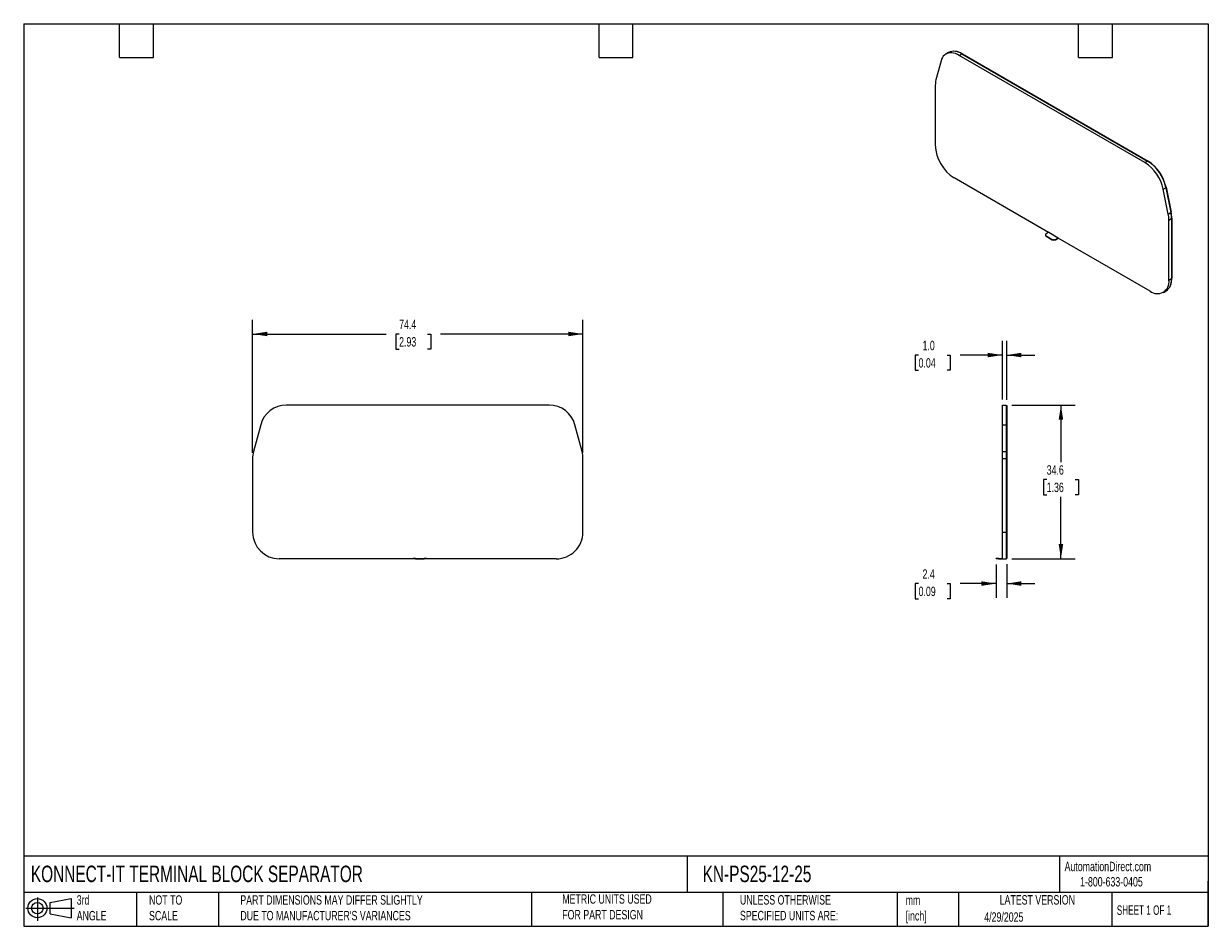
# Model space of a CAD drawing. Header units: millimetres. Extents: x 6 to 273, y 6 to 210.
import ezdxf

# ---------------------------------------------------------------- set-up
doc = ezdxf.new("R2010")
doc.units = ezdxf.units.MM
doc.linetypes.add('SLD-Solid', pattern=[0])
doc.layers.add('DIMENSIONS', color=140, linetype='SLD-Solid', lineweight=25)
doc.layers.add('TEXT', color=140, linetype='SLD-Solid', lineweight=25)
doc.layers.add('SLD-DEFPOINTS', color=7, linetype='Continuous')
doc.styles.add('SLDTEXTSTYLE0', font='TXT', dxfattribs={"width": 0.7})
doc.styles.add('SLDTEXTSTYLE1', font='TXT', dxfattribs={"width": 0.65})
doc.dimstyles.new('SLDDIMSTYLE0', dxfattribs={"dimtxt": 2.158008, "dimasz": 3.302, "dimexe": 0, "dimexo": 0.0625, "dimgap": 0.539502, "dimtad": 0, "dimtih": 1, "dimtoh": 1, "dimrnd": 1e-09, "dimzin": 12, "dimdsep": 46, "dimtxsty": 'SLDTEXTSTYLE0', "dimsah": 1, "dimcen": 0.09, "dimadec": 0, "dimazin": 3, "dimtfac": 1, "dimtofl": 0, "dimtmove": 0, "dimatfit": 3, "dimfxl": 0, "dimfrac": 2, "dimtolj": 1, "dimtzin": 12, "dimarcsym": 0})
doc.dimstyles.new('SLDDIMSTYLE1', dxfattribs={"dimtxt": 2.158008, "dimasz": 3.302, "dimexe": 0, "dimexo": 0.0625, "dimgap": 0.539502, "dimtad": 0, "dimtih": 1, "dimtoh": 1, "dimrnd": 1e-09, "dimzin": 12, "dimdsep": 46, "dimtxsty": 'SLDTEXTSTYLE0', "dimsah": 1, "dimcen": 0.09, "dimadec": 0, "dimazin": 3, "dimtfac": 1, "dimtmove": 0, "dimatfit": 0, "dimfxl": 0, "dimfrac": 2, "dimtolj": 1, "dimtzin": 12, "dimarcsym": 0})
doc.dimstyles.new('SLDDIMSTYLE2', dxfattribs={"dimtxt": 2.158008, "dimasz": 3.302, "dimexe": 0, "dimexo": 0.0625, "dimgap": 0.539502, "dimtad": 0, "dimtih": 1, "dimtoh": 1, "dimrnd": 1e-09, "dimzin": 4, "dimdsep": 46, "dimtxsty": 'SLDTEXTSTYLE0', "dimsah": 1, "dimcen": 0.09, "dimadec": 0, "dimazin": 1, "dimtfac": 1, "dimtmove": 0, "dimatfit": 0, "dimfxl": 0, "dimfrac": 2, "dimtolj": 1, "dimtzin": 12, "dimarcsym": 0})

# ---------------------------------------------------------------- blocks, each defined once
blk = doc.blocks.new('Block11')
at = {"color": 7, "linetype": 'SLD-Solid', "lineweight": 18}
for p, q in [((0, 2.88), (10.87, 2.88)), ((2.59, 5.31), (2.59, 0)), ((5.48, 4.17), (10.18, 5.03)), ((5.48, 1.6), (5.48, 4.17)), ((10.18, 5.03), (10.18, 0.73)), ((5.48, 1.6), (10.18, 0.73))]:
    blk.add_line(p, q, dxfattribs=at)
for radius in [2.15, 1.29]:
    blk.add_circle((2.59, 2.88), radius, dxfattribs=at)
blk = doc.blocks.new('Block12')
at = {"layer": 'SLD-DEFPOINTS'}
blk.add_blockref('Block11', (0, 0), dxfattribs=at)
blk = doc.blocks.new('_D')
at = {"layer": 'DIMENSIONS'}
for p, q in [((57.88, 112.93), (57.88, 142.87)), ((132.26, 112.94), (132.26, 142.87)), ((57.88, 139.69), (87.95, 139.69)), ((90.87, 139.69), (90.15, 139.69)), ((90.15, 139.69), (90.15, 136.26)), ((97.28, 139.69), (98.01, 139.69)), ((98.01, 139.69), (98.01, 136.26)), ((132.26, 139.69), (100.21, 139.69)), ((90.15, 136.26), (90.87, 136.26)), ((98.01, 136.26), (97.28, 136.26))]:
    blk.add_line(p, q, dxfattribs=at)
for points in [[(57.88, 139.69), (61.19, 139.19), (61.19, 140.2)], [(132.26, 139.69), (128.96, 140.2), (128.96, 139.19)]]:
    blk.add_solid(points, dxfattribs=at)
at = {"layer": 'DIMENSIONS', "char_height": 2.117, "attachment_point": 1, "style": 'SLDTEXTSTYLE0'}
for s, insert in [('74.4', (90.87, 142.9)), ('2.93', (90.87, 138.99))]:
    blk.add_mtext(s, dxfattribs=dict(at, insert=insert))
blk = doc.blocks.new('_D_1')
at = {"layer": 'DIMENSIONS'}
for p, q in [((225.28, 87.81), (225.28, 80.33)), ((227.68, 87.91), (227.68, 80.33)), ((207.82, 83.51), (207.09, 83.51)), ((207.09, 83.51), (207.09, 80.08)), ((214.23, 83.51), (214.95, 83.51)), ((214.95, 83.51), (214.95, 80.08)), ((225.28, 83.51), (217.15, 83.51)), ((227.68, 83.51), (234.03, 83.51)), ((207.09, 80.08), (207.82, 80.08)), ((214.95, 80.08), (214.23, 80.08))]:
    blk.add_line(p, q, dxfattribs=at)
for points in [[(225.28, 83.51), (221.98, 84.02), (221.98, 83)], [(227.68, 83.51), (230.98, 83), (230.98, 84.02)]]:
    blk.add_solid(points, dxfattribs=at)
at = {"layer": 'DIMENSIONS', "char_height": 2.117, "attachment_point": 1, "style": 'SLDTEXTSTYLE0'}
for s, insert in [('2.4', (208.71, 86.72)), ('0.09', (207.82, 82.81))]:
    blk.add_mtext(s, dxfattribs=dict(at, insert=insert))
blk = doc.blocks.new('_D_2')
at = {"layer": 'DIMENSIONS'}
for p, q in [((226.68, 124.96), (226.68, 138.12)), ((227.68, 124.86), (227.68, 138.12)), ((207.82, 134.95), (207.09, 134.95)), ((207.09, 134.95), (207.09, 131.52)), ((214.23, 134.95), (214.95, 134.95)), ((214.95, 134.95), (214.95, 131.52)), ((226.68, 134.95), (217.15, 134.95)), ((227.68, 134.95), (234.03, 134.95)), ((207.09, 131.52), (207.82, 131.52)), ((214.95, 131.52), (214.23, 131.52))]:
    blk.add_line(p, q, dxfattribs=at)
for points in [[(226.68, 134.95), (223.38, 135.46), (223.38, 134.44)], [(227.68, 134.95), (230.98, 134.44), (230.98, 135.46)]]:
    blk.add_solid(points, dxfattribs=at)
at = {"layer": 'DIMENSIONS', "char_height": 2.117, "attachment_point": 1, "style": 'SLDTEXTSTYLE0'}
for s, insert in [('1.0', (208.71, 138.16)), ('0.04', (207.82, 134.25))]:
    blk.add_mtext(s, dxfattribs=dict(at, insert=insert))
blk = doc.blocks.new('_D_3')
at = {"layer": 'DIMENSIONS'}
for p, q in [((228.8, 123.69), (243.04, 123.69)), ((239.87, 123.69), (239.87, 110.84)), ((236.66, 106.93), (235.94, 106.93)), ((235.94, 106.93), (235.94, 103.5)), ((243.07, 106.93), (243.8, 106.93)), ((243.8, 106.93), (243.8, 103.5)), ((235.94, 103.5), (236.66, 103.5)), ((239.87, 89.08), (239.87, 103.02)), ((243.8, 103.5), (243.07, 103.5)), ((228.8, 89.08), (243.04, 89.08))]:
    blk.add_line(p, q, dxfattribs=at)
for points in [[(239.87, 123.69), (239.36, 120.39), (240.38, 120.39)], [(239.87, 89.08), (240.38, 92.39), (239.36, 92.39)]]:
    blk.add_solid(points, dxfattribs=at)
at = {"layer": 'DIMENSIONS', "char_height": 2.117, "attachment_point": 1, "style": 'SLDTEXTSTYLE0'}
for s, insert in [('34.6', (236.66, 110.14)), ('1.36', (236.66, 106.23))]:
    blk.add_mtext(s, dxfattribs=dict(at, insert=insert))

msp = doc.modelspace()

# ---------------------------------------------------------------- linework, layer by layer
for p, q in [((214.575, 203.069), (213.974, 202.722)), ((216.974, 202.425), (217.575, 202.772)), ((217.575, 202.772), (259.394, 178.63)), ((217.646, 202.731), (217.681, 202.751)), ((217.681, 202.751), (259.5, 178.61)), ((212.876, 201.159), (211.733, 196.892)), ((258.793, 178.283), (216.974, 202.425)), ((211.588, 195.708), (211.588, 182.173)), ((258.793, 178.283), (259.394, 178.63)), ((259.464, 178.589), (259.5, 178.61)), ((237.085, 162.555), (215.831, 174.825)), ((262.891, 172.286), (263.492, 172.633)), ((264.033, 166.706), (262.891, 172.286)), ((263.481, 172.685), (263.53, 172.713)), ((263.492, 172.633), (264.634, 167.053)), ((263.53, 172.713), (264.672, 167.132)), ((264.033, 166.706), (264.634, 167.053)), ((264.177, 165.354), (264.778, 165.701)), ((264.177, 151.814), (264.177, 165.354)), ((264.623, 167.104), (264.672, 167.132)), ((264.778, 165.782), (264.814, 165.803)), ((264.778, 165.701), (264.778, 152.161)), ((264.814, 165.803), (264.814, 152.263)), ((236.372, 162.024), (236.372, 161.943)), ((237.155, 162.596), (236.519, 162.228)), ((236.519, 161.82), (237.933, 161.004)), ((236.519, 161.82), (236.519, 161.739)), ((236.519, 161.739), (237.933, 160.922)), ((237.155, 162.596), (239.277, 161.371)), ((237.933, 160.922), (237.933, 161.004)), ((238.64, 161.004), (239.277, 161.371)), ((238.64, 160.922), (239.277, 161.29)), ((238.64, 161.004), (238.64, 160.922)), ((239.277, 161.29), (239.277, 161.371)), ((259.935, 149.364), (239.277, 161.29)), ((264.177, 151.814), (264.778, 152.161)), ((264.778, 152.242), (264.814, 152.263)), ((262.935, 149.067), (263.536, 149.414)), ((124.642, 123.693), (65.501, 123.693)), ((226.682, 123.693), (227.532, 123.693)), ((226.682, 119.246), (226.682, 123.693)), ((227.532, 123.693), (227.532, 119.246)), ((227.532, 123.593), (227.682, 123.593)), ((227.682, 123.593), (227.682, 119.22)), ((59.706, 119.246), (58.089, 113.212)), ((132.053, 113.219), (130.438, 119.246)), ((226.682, 119.246), (227.532, 119.246)), ((226.682, 113.219), (226.682, 119.246)), ((227.532, 119.246), (227.532, 113.219)), ((227.532, 119.22), (227.682, 119.22)), ((227.682, 119.22), (227.682, 113.193)), ((226.682, 113.219), (227.532, 113.219)), ((226.682, 111.666), (226.682, 113.219)), ((227.532, 113.219), (227.532, 111.666)), ((227.532, 113.193), (227.682, 113.193)), ((227.682, 113.193), (227.682, 111.666)), ((57.885, 111.659), (57.885, 95.084)), ((132.257, 95.084), (132.257, 111.666)), ((226.682, 111.666), (227.532, 111.666)), ((226.682, 95.084), (226.682, 111.666)), ((227.532, 111.666), (227.532, 95.084)), ((227.532, 111.666), (227.682, 111.666)), ((227.682, 111.666), (227.682, 95.084)), ((226.682, 89.084), (226.682, 95.084)), ((226.682, 95.084), (227.532, 95.084)), ((227.532, 95.084), (227.532, 89.084)), ((227.532, 95.084), (227.682, 95.084)), ((227.682, 95.084), (227.682, 89.184)), ((94.042, 89.084), (63.885, 89.084)), ((94.042, 89.084), (94.042, 89.184)), ((94.542, 89.184), (94.042, 89.184)), ((94.542, 89.084), (94.042, 89.084)), ((94.542, 89.184), (94.542, 89.084)), ((94.542, 89.184), (96.542, 89.184)), ((94.542, 89.084), (96.542, 89.084)), ((96.542, 89.084), (96.542, 89.184)), ((97.042, 89.184), (96.542, 89.184)), ((97.042, 89.084), (96.542, 89.084)), ((97.042, 89.184), (97.042, 89.084)), ((126.257, 89.084), (97.042, 89.084)), ((225.282, 89.084), (225.282, 89.184)), ((225.782, 89.184), (225.282, 89.184)), ((225.782, 89.084), (225.282, 89.084)), ((225.782, 89.184), (225.782, 89.084)), ((225.782, 89.184), (226.682, 89.184)), ((225.782, 89.084), (226.682, 89.084)), ((226.682, 89.084), (227.532, 89.084)), ((227.532, 89.184), (227.682, 89.184))]:
    msp.add_line(p, q)
at = {"flags": 128}
msp.add_lwpolyline([(216.974, 202.425), (216.547, 202.646), (216.125, 202.816), (215.712, 202.932), (215.311, 202.993), (214.927, 202.998), (214.564, 202.949), (214.225, 202.844), (213.914, 202.686), (213.634, 202.475), (213.388, 202.214), (213.178, 201.906), (213.007, 201.553), (212.876, 201.159)], dxfattribs=at)
for centre, radius, start, end in [((215.819, 200.333), 3.005, 54.24129, 114.44827), ((215.507, 199.13), 4.224, 59.02707, 77.69184), ((216.178, 195.748), 4.591, 165.5735, 180.51047), ((220.799, 182.592), 9.221, 182.60549, 237.39452), ((253.709, 170.411), 9.371, 11.5452, 57.14868), ((254.286, 170.741), 9.399, 11.61589, 57.07799), ((254.477, 170.852), 9.242, 11.61589, 57.07799), ((257.406, 165.313), 6.772, 0.34601, 11.8652), ((258.007, 165.66), 6.772, 0.34601, 11.8652), ((258.155, 165.763), 6.659, 0.34601, 11.8652), ((236.623, 161.968), 0.251, 185.6948, 245.62534), ((236.596, 162.024), 0.218, 110.78342, 249.21658), ((238.287, 161.686), 0.769, 242.60967, 297.39033), ((238.287, 161.605), 0.769, 242.60967, 297.39033), ((261.855, 151.829), 2.942, 304.8332, 6.479), ((260.578, 152.193), 4.237, 342.33004, 0.94986), ((261.591, 151.394), 2.62, 230.79672, 9.21406), ((65.501, 117.693), 6, 90.00002, 164.99994), ((124.642, 117.693), 6, 15, 90.00002), ((63.885, 111.659), 6, 164.99994, 180.00001), ((126.257, 111.666), 6, 0.00002, 15), ((63.885, 95.084), 6, 180.00001, 270), ((126.257, 95.084), 6, 270, 0.00002)]:
    msp.add_arc(centre, radius, start, end)
at = {"layer": 'TEXT'}
for p, q in [((6.35, 209.55), (273.05, 209.55)), ((6.35, 209.55), (6.35, 6.35)), ((27.94, 201.93), (27.94, 209.55)), ((35.56, 201.93), (35.56, 209.55)), ((135.89, 201.93), (135.89, 209.55)), ((143.51, 201.93), (143.51, 209.55)), ((243.84, 201.93), (243.84, 209.55)), ((251.46, 201.93), (251.46, 209.55)), ((273.05, 209.55), (273.05, 6.35)), ((27.94, 201.93), (35.56, 201.93)), ((135.89, 201.93), (143.51, 201.93)), ((243.84, 201.93), (251.46, 201.93)), ((273.05, 22.126), (6.35, 22.126)), ((155.759, 22.126), (155.759, 13.97)), ((239.575, 22.126), (239.575, 13.97)), ((273.05, 6.35), (273.05, 16.51)), ((273.05, 13.97), (6.35, 13.97)), ((31.75, 13.97), (31.75, 6.35)), ((50.212, 13.97), (50.212, 6.35)), ((120.646, 13.97), (120.646, 6.35)), ((163.78, 13.97), (163.78, 6.35)), ((203.024, 13.97), (203.024, 6.35)), ((216.812, 13.97), (216.812, 6.35)), ((251.349, 13.97), (251.349, 6.35)), ((6.35, 6.35), (273.05, 6.35))]:
    msp.add_line(p, q, dxfattribs=at)

# ---------------------------------------------------------------- block references
at = {"layer": 'SLD-DEFPOINTS'}
msp.add_blockref('Block12', (6.838, 7.554), dxfattribs=at)

# ---------------------------------------------------------------- texts
at = {"layer": 'TEXT'}
for s, insert, char_height, attachment_point, style in [('KONNECT-IT TERMINAL BLOCK SEPARATOR', (7.966, 20.006), 3.70417, 1, 'SLDTEXTSTYLE0'), ('KN-PS25-12-25', (159.208, 20.006), 3.70417, 1, 'SLDTEXTSTYLE0'), ('AutomationDirect.com', (240.695, 20.877), 2.11667, 1, 'SLDTEXTSTYLE0'), ('1-800-633-0405', (244.192, 17.437), 2.11667, 1, 'SLDTEXTSTYLE0'), ('3rd^JANGLE', (18.282, 13.338), 2.1167, 1, 'SLDTEXTSTYLE0'), ('NOT TO^JSCALE', (34.575, 13.338), 2.11667, 1, 'SLDTEXTSTYLE0'), ("PART DIMENSIONS MAY DIFFER SLIGHTLY ^JDUE TO MANUFACTURER'S VARIANCES", (55.119, 13.341), 2.11667, 1, 'SLDTEXTSTYLE0'), ('METRIC UNITS USED ^JFOR PART DESIGN', (127.604, 13.556), 2.11667, 1, 'SLDTEXTSTYLE0'), ('UNLESS OTHERWISE ^JSPECIFIED UNITS ARE:', (167.608, 13.361), 2.11667, 1, 'SLDTEXTSTYLE0'), ('LATEST VERSION', (234.552, 13.364), 2.11667, 2, 'SLDTEXTSTYLE0'), ('mm^J[inch]', (204.907, 13.297), 2.1167, 1, 'SLDTEXTSTYLE0'), ('SHEET 1 OF 1', (252.441, 11.051), 2.11667, 1, 'SLDTEXTSTYLE1'), ('4/29/2025', (222.613, 9.497), 2.1167, 1, 'SLDTEXTSTYLE0')]:
    msp.add_mtext(s, dxfattribs=dict(at, insert=insert, char_height=char_height, attachment_point=attachment_point, style=style))

# ---------------------------------------------------------------- dimensions: what is measured, and where the dimension line sits
at = {"layer": 'DIMENSIONS'}
for base, p1, p2, angle, picture, middle in [((57.885, 139.693), (132.257, 111.666), (57.885, 111.659), 0.00002, '_D', (94.078, 139.693)), ((239.868, 89.084), (227.532, 123.693), (227.532, 89.084), 90, '_D_3', (239.868, 106.931))]:
    dim = msp.add_linear_dim(base=base, p1=p1, p2=p2, angle=angle, dimstyle='SLDDIMSTYLE0', dxfattribs=at)
    dim.commit()
    dim.dimension.update_dxf_attribs({"geometry": picture, "text_midpoint": middle, "dimtype": 160})
for base, p1, p2, dimstyle, picture, middle in [((227.682, 134.948), (226.682, 123.693), (227.682, 123.593), 'SLDDIMSTYLE2', '_D_2', (211.023, 134.948)), ((227.682, 83.507), (225.282, 89.084), (227.682, 89.184), 'SLDDIMSTYLE1', '_D_1', (211.023, 83.507))]:
    dim = msp.add_linear_dim(base=base, p1=p1, p2=p2, dimstyle=dimstyle, dxfattribs=at)
    dim.commit()
    dim.dimension.update_dxf_attribs({"geometry": picture, "text_midpoint": middle, "dimtype": 160})

doc.saveas('drawing.dxf')
